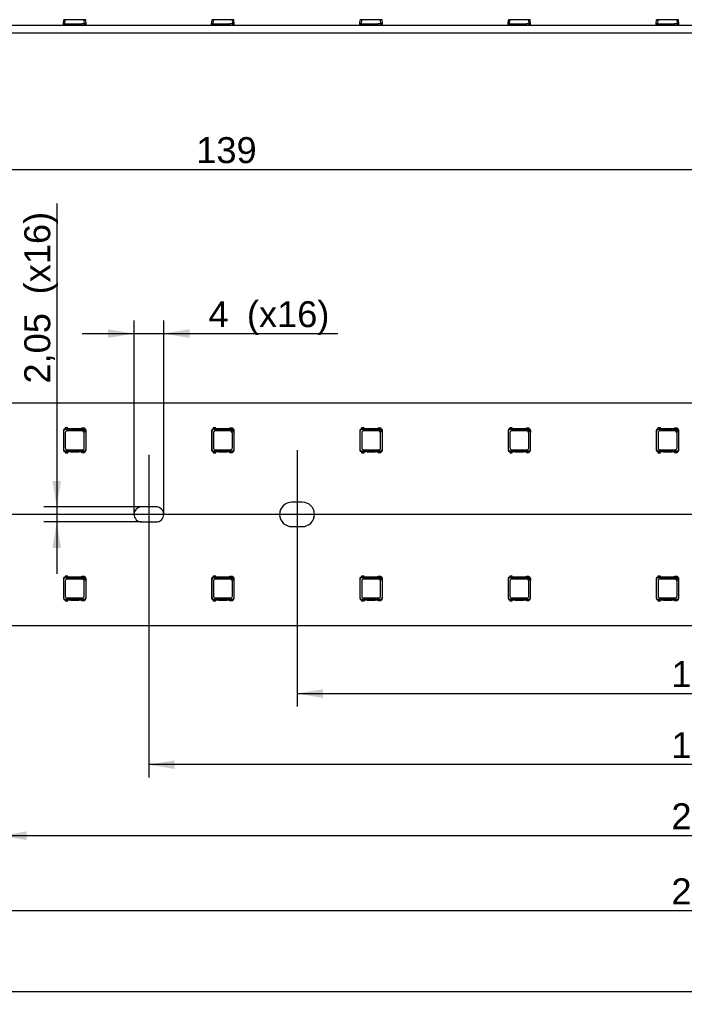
# Model space of a CAD drawing. Header units: millimetres. Extents: x 7 to 819, y 6 to 587.
# Tile 4 of 23: x 177 to 221, y 281 to 347. Entities that reach past the tile are written whole.
import ezdxf
from ezdxf.enums import TextEntityAlignment as Align
from ezdxf.lldxf.tags import DXFTag

# ---------------------------------------------------------------- set-up
doc = ezdxf.new("R2010")
doc.units = ezdxf.units.MM
doc.layers.add('Default', color=7, linetype='Continuous')
doc.layers.add('LINLED_1118X30MM', color=7, linetype='Continuous')
doc.styles.add('SEACAD_Arial', font='arial.ttf')
tags = doc.linetypes.add('CENTER2', pattern=[28.575, 19.05, -3.175, 3.175, -3.175]).pattern_tags.tags
tags[10:11] = [DXFTag(74, 4), DXFTag(75, 0), DXFTag(340, '0'), DXFTag(46, 0.0), DXFTag(50, 0.0), DXFTag(44, 0.0), DXFTag(45, 0.0)]
tags[8:9] = [DXFTag(74, 4), DXFTag(75, 0), DXFTag(340, '0'), DXFTag(46, 0.0), DXFTag(50, 0.0), DXFTag(44, 0.0), DXFTag(45, 0.0)]
tags[6:7] = [DXFTag(74, 4), DXFTag(75, 0), DXFTag(340, '0'), DXFTag(46, 0.0), DXFTag(50, 0.0), DXFTag(44, 0.0), DXFTag(45, 0.0)]
tags[4:5] = [DXFTag(74, 4), DXFTag(75, 0), DXFTag(340, '0'), DXFTag(46, 0.0), DXFTag(50, 0.0), DXFTag(44, 0.0), DXFTag(45, 0.0)]
doc.dimstyles.new('ISO', dxfattribs={"dimtxt": 1.75, "dimasz": 1.75, "dimexe": 0.875, "dimexo": 0, "dimgap": 0.4375, "dimtad": 1, "dimlfac": 2, "dimtxsty": 'SEACAD_Arial', "dimblk1": '_SE_FILLED', "dimblk2": '_SE_FILLED', "dimsah": 1, "dimcen": 0.875, "dimadec": 0, "dimazin": 0, "dimtfac": 0.5, "dimtdec": 3, "dimtmove": 0, "dimatfit": 3, "dimfxl": 1, "dimarcsym": 0})

# ---------------------------------------------------------------- blocks, each defined once
blk = doc.blocks.new('SEANNOT_GROUP16')
at = {"layer": 'Default', "color": 7, "linetype": 'CENTER2'}
blk.add_line((185.284, 317.619), (185.284, 309.594), dxfattribs=at)
blk = doc.blocks.new('SEANNOT_GROUP17')
at = {"layer": 'Default', "color": 7, "linetype": 'CENTER2'}
blk.add_line((195.284, 317.931), (195.284, 309.281), dxfattribs=at)
blk = doc.blocks.new('SEANNOT_GROUP22')
at = {"layer": 'Default', "color": 7, "linetype": 'CENTER2'}
blk.add_line((718.284, 313.606), (152.284, 313.606), dxfattribs=at)
blk = doc.blocks.new('SE1')
at = {"layer": 'LINLED_1118X30MM', "color": 7, "linetype": 'Continuous'}
for p, q in [((714.784, 321.106), (155.784, 321.106)), ((179.522, 319.269), (179.522, 317.944)), ((179.522, 319.269), (179.546, 319.245)), ((179.546, 317.968), (179.546, 319.245)), ((179.634, 319.369), (179.622, 319.369)), ((179.622, 319.369), (179.646, 319.345)), ((179.809, 319.444), (179.634, 319.444)), ((179.634, 319.444), (179.634, 319.369)), ((179.809, 319.369), (179.634, 319.369)), ((179.646, 319.345), (180.821, 319.345)), ((179.646, 319.12), (179.646, 318.093)), ((180.748, 319.245), (179.771, 319.245)), ((179.809, 319.369), (179.809, 319.444)), ((180.009, 319.369), (179.809, 319.369)), ((180.009, 319.384), (180.559, 319.384)), ((180.009, 319.369), (180.009, 319.384)), ((180.559, 319.369), (180.009, 319.369)), ((180.559, 319.384), (180.559, 319.369)), ((180.759, 319.369), (180.559, 319.369)), ((180.759, 319.444), (180.934, 319.444)), ((180.759, 319.369), (180.759, 319.444)), ((180.934, 319.369), (180.759, 319.369)), ((180.817, 319.349), (180.928, 319.349)), ((180.821, 319.345), (180.817, 319.349)), ((180.821, 319.345), (181.023, 319.143)), ((180.923, 318.093), (180.923, 319.07)), ((180.928, 319.349), (180.947, 319.369)), ((180.934, 319.444), (180.934, 319.369)), ((180.947, 319.369), (180.934, 319.369)), ((181.027, 319.139), (181.023, 319.143)), ((181.023, 319.143), (181.023, 317.968)), ((181.047, 319.269), (181.027, 319.25)), ((181.027, 319.25), (181.027, 319.139)), ((181.047, 317.944), (181.047, 319.269)), ((189.522, 319.269), (189.522, 317.944)), ((189.522, 319.269), (189.546, 319.245)), ((189.546, 317.968), (189.546, 319.245)), ((189.634, 319.369), (189.622, 319.369)), ((189.622, 319.369), (189.646, 319.345)), ((189.809, 319.444), (189.634, 319.444)), ((189.634, 319.444), (189.634, 319.369)), ((189.809, 319.369), (189.634, 319.369)), ((189.646, 319.345), (190.821, 319.345)), ((189.646, 319.12), (189.646, 318.093)), ((190.748, 319.245), (189.771, 319.245)), ((189.809, 319.369), (189.809, 319.444)), ((190.009, 319.369), (189.809, 319.369)), ((190.009, 319.384), (190.559, 319.384)), ((190.009, 319.369), (190.009, 319.384)), ((190.559, 319.369), (190.009, 319.369)), ((190.559, 319.384), (190.559, 319.369)), ((190.759, 319.369), (190.559, 319.369)), ((190.759, 319.444), (190.934, 319.444)), ((190.759, 319.369), (190.759, 319.444)), ((190.934, 319.369), (190.759, 319.369)), ((190.817, 319.349), (190.928, 319.349)), ((190.821, 319.345), (190.817, 319.349)), ((190.821, 319.345), (191.023, 319.143)), ((190.923, 318.093), (190.923, 319.07)), ((190.928, 319.349), (190.947, 319.369)), ((190.934, 319.444), (190.934, 319.369)), ((190.947, 319.369), (190.934, 319.369)), ((191.027, 319.139), (191.023, 319.143)), ((191.023, 319.143), (191.023, 317.968)), ((191.047, 319.269), (191.027, 319.25)), ((191.027, 319.25), (191.027, 319.139)), ((191.047, 317.944), (191.047, 319.269)), ((199.522, 319.269), (199.522, 317.944)), ((199.522, 319.269), (199.546, 319.245)), ((199.546, 317.968), (199.546, 319.245)), ((199.634, 319.369), (199.622, 319.369)), ((199.622, 319.369), (199.646, 319.345)), ((199.809, 319.444), (199.634, 319.444)), ((199.634, 319.444), (199.634, 319.369)), ((199.809, 319.369), (199.634, 319.369)), ((199.646, 319.345), (200.821, 319.345)), ((199.646, 319.12), (199.646, 318.093)), ((200.748, 319.245), (199.771, 319.245)), ((199.809, 319.369), (199.809, 319.444)), ((200.009, 319.369), (199.809, 319.369)), ((200.009, 319.384), (200.559, 319.384)), ((200.009, 319.369), (200.009, 319.384)), ((200.559, 319.369), (200.009, 319.369)), ((200.559, 319.384), (200.559, 319.369)), ((200.759, 319.369), (200.559, 319.369)), ((200.759, 319.444), (200.934, 319.444)), ((200.759, 319.369), (200.759, 319.444)), ((200.934, 319.369), (200.759, 319.369)), ((200.817, 319.349), (200.928, 319.349)), ((200.821, 319.345), (200.817, 319.349)), ((200.821, 319.345), (201.023, 319.143)), ((200.923, 318.093), (200.923, 319.07)), ((200.928, 319.349), (200.947, 319.369)), ((200.934, 319.444), (200.934, 319.369)), ((200.947, 319.369), (200.934, 319.369)), ((201.027, 319.139), (201.023, 319.143)), ((201.023, 319.143), (201.023, 317.968)), ((201.047, 319.269), (201.027, 319.25)), ((201.027, 319.25), (201.027, 319.139)), ((201.047, 317.944), (201.047, 319.269)), ((209.522, 319.269), (209.522, 317.944)), ((209.522, 319.269), (209.546, 319.245)), ((209.546, 317.968), (209.546, 319.245)), ((209.634, 319.369), (209.622, 319.369)), ((209.622, 319.369), (209.646, 319.345)), ((209.809, 319.444), (209.634, 319.444)), ((209.634, 319.444), (209.634, 319.369)), ((209.809, 319.369), (209.634, 319.369)), ((209.646, 319.345), (210.821, 319.345)), ((209.646, 319.12), (209.646, 318.093)), ((210.748, 319.245), (209.771, 319.245)), ((209.809, 319.369), (209.809, 319.444)), ((210.009, 319.369), (209.809, 319.369)), ((210.009, 319.384), (210.559, 319.384)), ((210.009, 319.369), (210.009, 319.384)), ((210.559, 319.369), (210.009, 319.369)), ((210.559, 319.384), (210.559, 319.369)), ((210.759, 319.369), (210.559, 319.369)), ((210.759, 319.444), (210.934, 319.444)), ((210.759, 319.369), (210.759, 319.444)), ((210.934, 319.369), (210.759, 319.369)), ((210.817, 319.349), (210.928, 319.349)), ((210.821, 319.345), (210.817, 319.349)), ((210.821, 319.345), (211.023, 319.143)), ((210.923, 318.093), (210.923, 319.07)), ((210.928, 319.349), (210.947, 319.369)), ((210.934, 319.444), (210.934, 319.369)), ((210.947, 319.369), (210.934, 319.369)), ((211.027, 319.139), (211.023, 319.143)), ((211.023, 319.143), (211.023, 317.968)), ((211.047, 319.269), (211.027, 319.25)), ((211.027, 319.25), (211.027, 319.139)), ((211.047, 317.944), (211.047, 319.269)), ((219.522, 319.269), (219.522, 317.944)), ((219.522, 319.269), (219.546, 319.245)), ((219.546, 317.968), (219.546, 319.245)), ((219.634, 319.369), (219.622, 319.369)), ((219.622, 319.369), (219.646, 319.345)), ((219.809, 319.444), (219.634, 319.444)), ((219.634, 319.444), (219.634, 319.369)), ((219.809, 319.369), (219.634, 319.369)), ((219.646, 319.345), (220.821, 319.345)), ((219.646, 319.12), (219.646, 318.093)), ((220.748, 319.245), (219.771, 319.245)), ((219.809, 319.369), (219.809, 319.444)), ((220.009, 319.369), (219.809, 319.369)), ((220.009, 319.384), (220.559, 319.384)), ((220.009, 319.369), (220.009, 319.384)), ((220.559, 319.369), (220.009, 319.369)), ((220.559, 319.384), (220.559, 319.369)), ((220.759, 319.369), (220.559, 319.369)), ((220.759, 319.444), (220.934, 319.444)), ((220.759, 319.369), (220.759, 319.444)), ((220.934, 319.369), (220.759, 319.369)), ((220.817, 319.349), (220.928, 319.349)), ((220.821, 319.345), (220.817, 319.349)), ((220.821, 319.345), (221.023, 319.143)), ((220.923, 318.093), (220.923, 319.07)), ((220.928, 319.349), (220.947, 319.369)), ((220.934, 319.444), (220.934, 319.369)), ((220.947, 319.369), (220.934, 319.369)), ((221.027, 319.139), (221.023, 319.143)), ((221.023, 319.143), (221.023, 317.968)), ((221.047, 319.269), (221.027, 319.25)), ((221.027, 319.25), (221.027, 319.139)), ((221.047, 317.944), (221.047, 319.269)), ((179.522, 317.943), (179.546, 317.968)), ((179.622, 317.844), (179.646, 317.868)), ((179.622, 317.844), (179.634, 317.844)), ((179.634, 317.844), (179.634, 317.769)), ((179.634, 317.844), (179.809, 317.844)), ((179.634, 317.769), (179.809, 317.769)), ((180.923, 317.868), (179.646, 317.868)), ((179.771, 317.968), (180.798, 317.968)), ((179.809, 317.769), (179.809, 317.844)), ((179.809, 317.844), (180.009, 317.844)), ((180.009, 317.844), (180.009, 317.829)), ((180.009, 317.844), (180.559, 317.844)), ((180.009, 317.829), (180.559, 317.829)), ((180.559, 317.829), (180.559, 317.844)), ((180.559, 317.844), (180.759, 317.844)), ((180.759, 317.769), (180.759, 317.844)), ((180.759, 317.844), (180.934, 317.844)), ((180.934, 317.769), (180.759, 317.769)), ((180.947, 317.844), (180.923, 317.868)), ((180.934, 317.844), (180.934, 317.769)), ((180.934, 317.844), (180.947, 317.844)), ((181.047, 317.943), (181.023, 317.968)), ((189.522, 317.943), (189.546, 317.968)), ((189.622, 317.844), (189.646, 317.868)), ((189.622, 317.844), (189.634, 317.844)), ((189.634, 317.844), (189.634, 317.769)), ((189.634, 317.844), (189.809, 317.844)), ((189.634, 317.769), (189.809, 317.769)), ((190.923, 317.868), (189.646, 317.868)), ((189.771, 317.968), (190.798, 317.968)), ((189.809, 317.769), (189.809, 317.844)), ((189.809, 317.844), (190.009, 317.844)), ((190.009, 317.844), (190.009, 317.829)), ((190.009, 317.844), (190.559, 317.844)), ((190.009, 317.829), (190.559, 317.829)), ((190.559, 317.829), (190.559, 317.844)), ((190.559, 317.844), (190.759, 317.844)), ((190.759, 317.769), (190.759, 317.844)), ((190.759, 317.844), (190.934, 317.844)), ((190.934, 317.769), (190.759, 317.769)), ((190.947, 317.844), (190.923, 317.868)), ((190.934, 317.844), (190.934, 317.769)), ((190.934, 317.844), (190.947, 317.844)), ((191.047, 317.943), (191.023, 317.968)), ((199.522, 317.943), (199.546, 317.968)), ((199.622, 317.844), (199.646, 317.868)), ((199.622, 317.844), (199.634, 317.844)), ((199.634, 317.844), (199.634, 317.769)), ((199.634, 317.844), (199.809, 317.844)), ((199.634, 317.769), (199.809, 317.769)), ((200.923, 317.868), (199.646, 317.868)), ((199.771, 317.968), (200.798, 317.968)), ((199.809, 317.769), (199.809, 317.844)), ((199.809, 317.844), (200.009, 317.844)), ((200.009, 317.844), (200.009, 317.829)), ((200.009, 317.844), (200.559, 317.844)), ((200.009, 317.829), (200.559, 317.829)), ((200.559, 317.829), (200.559, 317.844)), ((200.559, 317.844), (200.759, 317.844)), ((200.759, 317.769), (200.759, 317.844)), ((200.759, 317.844), (200.934, 317.844)), ((200.934, 317.769), (200.759, 317.769)), ((200.947, 317.844), (200.923, 317.868)), ((200.934, 317.844), (200.934, 317.769)), ((200.934, 317.844), (200.947, 317.844)), ((201.047, 317.943), (201.023, 317.968)), ((209.522, 317.943), (209.546, 317.968)), ((209.622, 317.844), (209.646, 317.868)), ((209.622, 317.844), (209.634, 317.844)), ((209.634, 317.844), (209.634, 317.769)), ((209.634, 317.844), (209.809, 317.844)), ((209.634, 317.769), (209.809, 317.769)), ((210.923, 317.868), (209.646, 317.868)), ((209.771, 317.968), (210.798, 317.968)), ((209.809, 317.769), (209.809, 317.844)), ((209.809, 317.844), (210.009, 317.844)), ((210.009, 317.844), (210.009, 317.829)), ((210.009, 317.844), (210.559, 317.844)), ((210.009, 317.829), (210.559, 317.829)), ((210.559, 317.829), (210.559, 317.844)), ((210.559, 317.844), (210.759, 317.844)), ((210.759, 317.769), (210.759, 317.844)), ((210.759, 317.844), (210.934, 317.844)), ((210.934, 317.769), (210.759, 317.769)), ((210.947, 317.844), (210.923, 317.868)), ((210.934, 317.844), (210.934, 317.769)), ((210.934, 317.844), (210.947, 317.844)), ((211.047, 317.943), (211.023, 317.968)), ((219.522, 317.943), (219.546, 317.968)), ((219.622, 317.844), (219.646, 317.868)), ((219.622, 317.844), (219.634, 317.844)), ((219.634, 317.844), (219.634, 317.769)), ((219.634, 317.844), (219.809, 317.844)), ((219.634, 317.769), (219.809, 317.769)), ((220.923, 317.868), (219.646, 317.868)), ((219.771, 317.968), (220.798, 317.968)), ((219.809, 317.769), (219.809, 317.844)), ((219.809, 317.844), (220.009, 317.844)), ((220.009, 317.844), (220.009, 317.829)), ((220.009, 317.844), (220.559, 317.844)), ((220.009, 317.829), (220.559, 317.829)), ((220.559, 317.829), (220.559, 317.844)), ((220.559, 317.844), (220.759, 317.844)), ((220.759, 317.769), (220.759, 317.844)), ((220.759, 317.844), (220.934, 317.844)), ((220.934, 317.769), (220.759, 317.769)), ((220.947, 317.844), (220.923, 317.868)), ((220.934, 317.844), (220.934, 317.769)), ((220.934, 317.844), (220.947, 317.844)), ((221.047, 317.943), (221.023, 317.968)), ((195.634, 314.431), (194.934, 314.431)), ((185.772, 314.119), (184.797, 314.119)), ((184.797, 313.094), (185.772, 313.094)), ((194.934, 312.781), (195.634, 312.781)), ((179.522, 309.269), (179.522, 307.944)), ((179.522, 309.269), (179.546, 309.245)), ((179.546, 307.968), (179.546, 309.245)), ((179.634, 309.369), (179.622, 309.369)), ((179.622, 309.369), (179.646, 309.345)), ((179.809, 309.444), (179.634, 309.444)), ((179.634, 309.444), (179.634, 309.369)), ((179.809, 309.369), (179.634, 309.369)), ((179.646, 309.345), (180.821, 309.345)), ((179.646, 309.12), (179.646, 308.093)), ((180.748, 309.245), (179.771, 309.245)), ((179.809, 309.369), (179.809, 309.444)), ((180.009, 309.369), (179.809, 309.369)), ((180.009, 309.384), (180.559, 309.384)), ((180.009, 309.369), (180.009, 309.384)), ((180.559, 309.369), (180.009, 309.369)), ((180.559, 309.384), (180.559, 309.369)), ((180.759, 309.369), (180.559, 309.369)), ((180.759, 309.444), (180.934, 309.444)), ((180.759, 309.369), (180.759, 309.444)), ((180.934, 309.369), (180.759, 309.369)), ((180.817, 309.349), (180.928, 309.349)), ((180.821, 309.345), (180.817, 309.349)), ((180.821, 309.345), (181.023, 309.143)), ((180.923, 308.093), (180.923, 309.07)), ((180.928, 309.349), (180.947, 309.369)), ((180.934, 309.444), (180.934, 309.369)), ((180.947, 309.369), (180.934, 309.369)), ((181.027, 309.139), (181.023, 309.143)), ((181.023, 309.143), (181.023, 307.968)), ((181.047, 309.269), (181.027, 309.25)), ((181.027, 309.25), (181.027, 309.139)), ((181.047, 307.944), (181.047, 309.269)), ((189.522, 309.269), (189.522, 307.944)), ((189.522, 309.269), (189.546, 309.245)), ((189.546, 307.968), (189.546, 309.245)), ((189.634, 309.369), (189.622, 309.369)), ((189.622, 309.369), (189.646, 309.345)), ((189.809, 309.444), (189.634, 309.444)), ((189.634, 309.444), (189.634, 309.369)), ((189.809, 309.369), (189.634, 309.369)), ((189.646, 309.345), (190.821, 309.345)), ((189.646, 309.12), (189.646, 308.093)), ((190.748, 309.245), (189.771, 309.245)), ((189.809, 309.369), (189.809, 309.444)), ((190.009, 309.369), (189.809, 309.369)), ((190.009, 309.384), (190.559, 309.384)), ((190.009, 309.369), (190.009, 309.384)), ((190.559, 309.369), (190.009, 309.369)), ((190.559, 309.384), (190.559, 309.369)), ((190.759, 309.369), (190.559, 309.369)), ((190.759, 309.444), (190.934, 309.444)), ((190.759, 309.369), (190.759, 309.444)), ((190.934, 309.369), (190.759, 309.369)), ((190.817, 309.349), (190.928, 309.349)), ((190.821, 309.345), (190.817, 309.349)), ((190.821, 309.345), (191.023, 309.143)), ((190.923, 308.093), (190.923, 309.07)), ((190.928, 309.349), (190.947, 309.369)), ((190.934, 309.444), (190.934, 309.369)), ((190.947, 309.369), (190.934, 309.369)), ((191.027, 309.139), (191.023, 309.143)), ((191.023, 309.143), (191.023, 307.968)), ((191.047, 309.269), (191.027, 309.25)), ((191.027, 309.25), (191.027, 309.139)), ((191.047, 307.944), (191.047, 309.269)), ((199.522, 309.269), (199.522, 307.944)), ((199.522, 309.269), (199.546, 309.245)), ((199.546, 307.968), (199.546, 309.245)), ((199.634, 309.369), (199.622, 309.369)), ((199.622, 309.369), (199.646, 309.345)), ((199.809, 309.444), (199.634, 309.444)), ((199.634, 309.444), (199.634, 309.369)), ((199.809, 309.369), (199.634, 309.369)), ((199.646, 309.345), (200.821, 309.345)), ((199.646, 309.12), (199.646, 308.093)), ((200.748, 309.245), (199.771, 309.245)), ((199.809, 309.369), (199.809, 309.444)), ((200.009, 309.369), (199.809, 309.369)), ((200.009, 309.384), (200.559, 309.384)), ((200.009, 309.369), (200.009, 309.384)), ((200.559, 309.369), (200.009, 309.369)), ((200.559, 309.384), (200.559, 309.369)), ((200.759, 309.369), (200.559, 309.369)), ((200.759, 309.444), (200.934, 309.444)), ((200.759, 309.369), (200.759, 309.444)), ((200.934, 309.369), (200.759, 309.369)), ((200.817, 309.349), (200.928, 309.349)), ((200.821, 309.345), (200.817, 309.349)), ((200.821, 309.345), (201.023, 309.143)), ((200.923, 308.093), (200.923, 309.07)), ((200.928, 309.349), (200.947, 309.369)), ((200.934, 309.444), (200.934, 309.369)), ((200.947, 309.369), (200.934, 309.369)), ((201.027, 309.139), (201.023, 309.143)), ((201.023, 309.143), (201.023, 307.968)), ((201.047, 309.269), (201.027, 309.25)), ((201.027, 309.25), (201.027, 309.139)), ((201.047, 307.944), (201.047, 309.269)), ((209.522, 309.269), (209.522, 307.944)), ((209.522, 309.269), (209.546, 309.245)), ((209.546, 307.968), (209.546, 309.245)), ((209.634, 309.369), (209.622, 309.369)), ((209.622, 309.369), (209.646, 309.345)), ((209.809, 309.444), (209.634, 309.444)), ((209.634, 309.444), (209.634, 309.369)), ((209.809, 309.369), (209.634, 309.369)), ((209.646, 309.345), (210.821, 309.345)), ((209.646, 309.12), (209.646, 308.093)), ((210.748, 309.245), (209.771, 309.245)), ((209.809, 309.369), (209.809, 309.444)), ((210.009, 309.369), (209.809, 309.369)), ((210.009, 309.384), (210.559, 309.384)), ((210.009, 309.369), (210.009, 309.384)), ((210.559, 309.369), (210.009, 309.369)), ((210.559, 309.384), (210.559, 309.369)), ((210.759, 309.369), (210.559, 309.369)), ((210.759, 309.444), (210.934, 309.444)), ((210.759, 309.369), (210.759, 309.444)), ((210.934, 309.369), (210.759, 309.369)), ((210.817, 309.349), (210.928, 309.349)), ((210.821, 309.345), (210.817, 309.349)), ((210.821, 309.345), (211.023, 309.143)), ((210.923, 308.093), (210.923, 309.07)), ((210.928, 309.349), (210.947, 309.369)), ((210.934, 309.444), (210.934, 309.369)), ((210.947, 309.369), (210.934, 309.369)), ((211.027, 309.139), (211.023, 309.143)), ((211.023, 309.143), (211.023, 307.968)), ((211.047, 309.269), (211.027, 309.25)), ((211.027, 309.25), (211.027, 309.139)), ((211.047, 307.944), (211.047, 309.269)), ((219.522, 309.269), (219.522, 307.944)), ((219.522, 309.269), (219.546, 309.245)), ((219.546, 307.968), (219.546, 309.245)), ((219.634, 309.369), (219.622, 309.369)), ((219.622, 309.369), (219.646, 309.345)), ((219.809, 309.444), (219.634, 309.444)), ((219.634, 309.444), (219.634, 309.369)), ((219.809, 309.369), (219.634, 309.369)), ((219.646, 309.345), (220.821, 309.345)), ((219.646, 309.12), (219.646, 308.093)), ((220.748, 309.245), (219.771, 309.245)), ((219.809, 309.369), (219.809, 309.444)), ((220.009, 309.369), (219.809, 309.369)), ((220.009, 309.384), (220.559, 309.384)), ((220.009, 309.369), (220.009, 309.384)), ((220.559, 309.369), (220.009, 309.369)), ((220.559, 309.384), (220.559, 309.369)), ((220.759, 309.369), (220.559, 309.369)), ((220.759, 309.444), (220.934, 309.444)), ((220.759, 309.369), (220.759, 309.444)), ((220.934, 309.369), (220.759, 309.369)), ((220.817, 309.349), (220.928, 309.349)), ((220.821, 309.345), (220.817, 309.349)), ((220.821, 309.345), (221.023, 309.143)), ((220.923, 308.093), (220.923, 309.07)), ((220.928, 309.349), (220.947, 309.369)), ((220.934, 309.444), (220.934, 309.369)), ((220.947, 309.369), (220.934, 309.369)), ((221.027, 309.139), (221.023, 309.143)), ((221.023, 309.143), (221.023, 307.968)), ((221.047, 309.269), (221.027, 309.25)), ((221.027, 309.25), (221.027, 309.139)), ((221.047, 307.944), (221.047, 309.269)), ((179.522, 307.943), (179.546, 307.968)), ((179.622, 307.844), (179.646, 307.868)), ((179.622, 307.844), (179.634, 307.844)), ((179.634, 307.844), (179.634, 307.769)), ((179.634, 307.844), (179.809, 307.844)), ((179.634, 307.769), (179.809, 307.769)), ((180.923, 307.868), (179.646, 307.868)), ((179.771, 307.968), (180.798, 307.968)), ((179.809, 307.769), (179.809, 307.844)), ((179.809, 307.844), (180.009, 307.844)), ((180.009, 307.844), (180.009, 307.829)), ((180.009, 307.844), (180.559, 307.844)), ((180.009, 307.829), (180.559, 307.829)), ((180.559, 307.829), (180.559, 307.844)), ((180.559, 307.844), (180.759, 307.844)), ((180.759, 307.769), (180.759, 307.844)), ((180.759, 307.844), (180.934, 307.844)), ((180.934, 307.769), (180.759, 307.769)), ((180.947, 307.844), (180.923, 307.868)), ((180.934, 307.844), (180.934, 307.769)), ((180.934, 307.844), (180.947, 307.844)), ((181.047, 307.943), (181.023, 307.968)), ((189.522, 307.943), (189.546, 307.968)), ((189.622, 307.844), (189.646, 307.868)), ((189.622, 307.844), (189.634, 307.844)), ((189.634, 307.844), (189.634, 307.769)), ((189.634, 307.844), (189.809, 307.844)), ((189.634, 307.769), (189.809, 307.769)), ((190.923, 307.868), (189.646, 307.868)), ((189.771, 307.968), (190.798, 307.968)), ((189.809, 307.769), (189.809, 307.844)), ((189.809, 307.844), (190.009, 307.844)), ((190.009, 307.844), (190.009, 307.829)), ((190.009, 307.844), (190.559, 307.844)), ((190.009, 307.829), (190.559, 307.829)), ((190.559, 307.829), (190.559, 307.844)), ((190.559, 307.844), (190.759, 307.844)), ((190.759, 307.769), (190.759, 307.844)), ((190.759, 307.844), (190.934, 307.844)), ((190.934, 307.769), (190.759, 307.769)), ((190.947, 307.844), (190.923, 307.868)), ((190.934, 307.844), (190.934, 307.769)), ((190.934, 307.844), (190.947, 307.844)), ((191.047, 307.943), (191.023, 307.968)), ((199.522, 307.943), (199.546, 307.968)), ((199.622, 307.844), (199.646, 307.868)), ((199.622, 307.844), (199.634, 307.844)), ((199.634, 307.844), (199.634, 307.769)), ((199.634, 307.844), (199.809, 307.844)), ((199.634, 307.769), (199.809, 307.769)), ((200.923, 307.868), (199.646, 307.868)), ((199.771, 307.968), (200.798, 307.968)), ((199.809, 307.769), (199.809, 307.844)), ((199.809, 307.844), (200.009, 307.844)), ((200.009, 307.844), (200.009, 307.829)), ((200.009, 307.844), (200.559, 307.844)), ((200.009, 307.829), (200.559, 307.829)), ((200.559, 307.829), (200.559, 307.844)), ((200.559, 307.844), (200.759, 307.844)), ((200.759, 307.769), (200.759, 307.844)), ((200.759, 307.844), (200.934, 307.844)), ((200.934, 307.769), (200.759, 307.769)), ((200.947, 307.844), (200.923, 307.868)), ((200.934, 307.844), (200.934, 307.769)), ((200.934, 307.844), (200.947, 307.844)), ((201.047, 307.943), (201.023, 307.968)), ((209.522, 307.943), (209.546, 307.968)), ((209.622, 307.844), (209.646, 307.868)), ((209.622, 307.844), (209.634, 307.844)), ((209.634, 307.844), (209.634, 307.769)), ((209.634, 307.844), (209.809, 307.844)), ((209.634, 307.769), (209.809, 307.769)), ((210.923, 307.868), (209.646, 307.868)), ((209.771, 307.968), (210.798, 307.968)), ((209.809, 307.769), (209.809, 307.844)), ((209.809, 307.844), (210.009, 307.844)), ((210.009, 307.844), (210.009, 307.829)), ((210.009, 307.844), (210.559, 307.844)), ((210.009, 307.829), (210.559, 307.829)), ((210.559, 307.829), (210.559, 307.844)), ((210.559, 307.844), (210.759, 307.844)), ((210.759, 307.769), (210.759, 307.844)), ((210.759, 307.844), (210.934, 307.844)), ((210.934, 307.769), (210.759, 307.769)), ((210.947, 307.844), (210.923, 307.868)), ((210.934, 307.844), (210.934, 307.769)), ((210.934, 307.844), (210.947, 307.844)), ((211.047, 307.943), (211.023, 307.968)), ((219.522, 307.943), (219.546, 307.968)), ((219.622, 307.844), (219.646, 307.868)), ((219.622, 307.844), (219.634, 307.844)), ((219.634, 307.844), (219.634, 307.769)), ((219.634, 307.844), (219.809, 307.844)), ((219.634, 307.769), (219.809, 307.769)), ((220.923, 307.868), (219.646, 307.868)), ((219.771, 307.968), (220.798, 307.968)), ((219.809, 307.769), (219.809, 307.844)), ((219.809, 307.844), (220.009, 307.844)), ((220.009, 307.844), (220.009, 307.829)), ((220.009, 307.844), (220.559, 307.844)), ((220.009, 307.829), (220.559, 307.829)), ((220.559, 307.829), (220.559, 307.844)), ((220.559, 307.844), (220.759, 307.844)), ((220.759, 307.769), (220.759, 307.844)), ((220.759, 307.844), (220.934, 307.844)), ((220.934, 307.769), (220.759, 307.769)), ((220.947, 307.844), (220.923, 307.868)), ((220.934, 307.844), (220.934, 307.769)), ((220.934, 307.844), (220.947, 307.844)), ((221.047, 307.943), (221.023, 307.968)), ((155.784, 306.106), (714.784, 306.106))]:
    blk.add_line(p, q, dxfattribs=at)
for centre, radius, start, end in [((179.622, 319.269), 0.1, 90.10891, 179.89109), ((179.771, 319.12), 0.125, 90, 180), ((180.748, 319.07), 0.175, 0, 90), ((180.947, 319.269), 0.1, 0.10891, 89.89109), ((189.622, 319.269), 0.1, 90.10891, 179.89109), ((189.771, 319.12), 0.125, 90, 180), ((190.748, 319.07), 0.175, 0, 90), ((190.947, 319.269), 0.1, 0.10891, 89.89109), ((199.622, 319.269), 0.1, 90.10891, 179.89109), ((199.771, 319.12), 0.125, 90, 180), ((200.748, 319.07), 0.175, 0, 90), ((200.947, 319.269), 0.1, 0.10891, 89.89109), ((209.622, 319.269), 0.1, 90.10891, 179.89109), ((209.771, 319.12), 0.125, 90, 180), ((210.748, 319.07), 0.175, 0, 90), ((210.947, 319.269), 0.1, 0.10891, 89.89109), ((219.622, 319.269), 0.1, 90.10891, 179.89109), ((219.771, 319.12), 0.125, 90, 180), ((220.748, 319.07), 0.175, 0, 90), ((220.947, 319.269), 0.1, 0.10891, 89.89109), ((179.622, 317.944), 0.1, 180.10891, 269.89109), ((179.771, 318.093), 0.125, 180, 270), ((180.798, 318.093), 0.125, 270, 0), ((180.947, 317.944), 0.1, 270.10891, 359.89109), ((189.622, 317.944), 0.1, 180.10891, 269.89109), ((189.771, 318.093), 0.125, 180, 270), ((190.798, 318.093), 0.125, 270, 0), ((190.947, 317.944), 0.1, 270.10891, 359.89109), ((199.622, 317.944), 0.1, 180.10891, 269.89109), ((199.771, 318.093), 0.125, 180, 270), ((200.798, 318.093), 0.125, 270, 0), ((200.947, 317.944), 0.1, 270.10891, 359.89109), ((209.622, 317.944), 0.1, 180.10891, 269.89109), ((209.771, 318.093), 0.125, 180, 270), ((210.798, 318.093), 0.125, 270, 0), ((210.947, 317.944), 0.1, 270.10891, 359.89109), ((219.622, 317.944), 0.1, 180.10891, 269.89109), ((219.771, 318.093), 0.125, 180, 270), ((220.798, 318.093), 0.125, 270, 0), ((220.947, 317.944), 0.1, 270.10891, 359.89109), ((194.934, 313.606), 0.825, 90, 270), ((195.634, 313.606), 0.825, 270, 90), ((184.797, 313.606), 0.512, 90, 270), ((185.772, 313.606), 0.512, 270, 90), ((179.622, 309.269), 0.1, 90.10891, 179.89109), ((179.771, 309.12), 0.125, 90, 180), ((180.748, 309.07), 0.175, 0, 90), ((180.947, 309.269), 0.1, 0.10891, 89.89109), ((189.622, 309.269), 0.1, 90.10891, 179.89109), ((189.771, 309.12), 0.125, 90, 180), ((190.748, 309.07), 0.175, 0, 90), ((190.947, 309.269), 0.1, 0.10891, 89.89109), ((199.622, 309.269), 0.1, 90.10891, 179.89109), ((199.771, 309.12), 0.125, 90, 180), ((200.748, 309.07), 0.175, 0, 90), ((200.947, 309.269), 0.1, 0.10891, 89.89109), ((209.622, 309.269), 0.1, 90.10891, 179.89109), ((209.771, 309.12), 0.125, 90, 180), ((210.748, 309.07), 0.175, 0, 90), ((210.947, 309.269), 0.1, 0.10891, 89.89109), ((219.622, 309.269), 0.1, 90.10891, 179.89109), ((219.771, 309.12), 0.125, 90, 180), ((220.748, 309.07), 0.175, 0, 90), ((220.947, 309.269), 0.1, 0.10891, 89.89109), ((179.622, 307.944), 0.1, 180.10891, 269.89109), ((179.771, 308.093), 0.125, 180, 270), ((180.798, 308.093), 0.125, 270, 0), ((180.947, 307.944), 0.1, 270.10891, 359.89109), ((189.622, 307.944), 0.1, 180.10891, 269.89109), ((189.771, 308.093), 0.125, 180, 270), ((190.798, 308.093), 0.125, 270, 0), ((190.947, 307.944), 0.1, 270.10891, 359.89109), ((199.622, 307.944), 0.1, 180.10891, 269.89109), ((199.771, 308.093), 0.125, 180, 270), ((200.798, 308.093), 0.125, 270, 0), ((200.947, 307.944), 0.1, 270.10891, 359.89109), ((209.622, 307.944), 0.1, 180.10891, 269.89109), ((209.771, 308.093), 0.125, 180, 270), ((210.798, 308.093), 0.125, 270, 0), ((210.947, 307.944), 0.1, 270.10891, 359.89109), ((219.622, 307.944), 0.1, 180.10891, 269.89109), ((219.771, 308.093), 0.125, 180, 270), ((220.798, 308.093), 0.125, 270, 0), ((220.947, 307.944), 0.1, 270.10891, 359.89109)]:
    blk.add_arc(centre, radius, start, end, dxfattribs=at)
for centre, major_axis in [((179.646, 319.244), (0.0712, -0.0712)), ((180.927, 319.249), (-0.0712, -0.0712)), ((189.646, 319.244), (0.0712, -0.0712)), ((190.927, 319.249), (-0.0712, -0.0712)), ((199.646, 319.244), (0.0712, -0.0712)), ((200.927, 319.249), (-0.0712, -0.0712)), ((209.646, 319.244), (0.0712, -0.0712)), ((210.927, 319.249), (-0.0712, -0.0712)), ((219.646, 319.244), (0.0712, -0.0712)), ((220.927, 319.249), (-0.0712, -0.0712)), ((179.646, 317.968), (0.0712, 0.0712)), ((180.922, 317.968), (-0.0712, 0.0712)), ((189.646, 317.968), (0.0712, 0.0712)), ((190.922, 317.968), (-0.0712, 0.0712)), ((199.646, 317.968), (0.0712, 0.0712)), ((200.922, 317.968), (-0.0712, 0.0712)), ((209.646, 317.968), (0.0712, 0.0712)), ((210.922, 317.968), (-0.0712, 0.0712)), ((219.646, 317.968), (0.0712, 0.0712)), ((220.922, 317.968), (-0.0712, 0.0712)), ((179.646, 309.244), (0.0712, -0.0712)), ((180.927, 309.249), (-0.0712, -0.0712)), ((189.646, 309.244), (0.0712, -0.0712)), ((190.927, 309.249), (-0.0712, -0.0712)), ((199.646, 309.244), (0.0712, -0.0712)), ((200.927, 309.249), (-0.0712, -0.0712)), ((209.646, 309.244), (0.0712, -0.0712)), ((210.927, 309.249), (-0.0712, -0.0712)), ((219.646, 309.244), (0.0712, -0.0712)), ((220.927, 309.249), (-0.0712, -0.0712)), ((179.646, 307.968), (0.0712, 0.0712)), ((180.922, 307.968), (-0.0712, 0.0712)), ((189.646, 307.968), (0.0712, 0.0712)), ((190.922, 307.968), (-0.0712, 0.0712)), ((199.646, 307.968), (0.0712, 0.0712)), ((200.922, 307.968), (-0.0712, 0.0712)), ((209.646, 307.968), (0.0712, 0.0712)), ((210.922, 307.968), (-0.0712, 0.0712)), ((219.646, 307.968), (0.0712, 0.0712)), ((220.922, 307.968), (-0.0712, 0.0712))]:
    blk.add_ellipse(centre, major_axis=major_axis, ratio=0.992433, start_param=2.359993, end_param=3.923193, dxfattribs=at)
blk = doc.blocks.new('SE2')
at = {"layer": 'LINLED_1118X30MM', "color": 7, "linetype": 'Continuous'}
for p, q in [((179.522, 346.706), (179.546, 346.981)), ((179.646, 346.981), (179.546, 346.981)), ((179.622, 346.706), (179.646, 346.981)), ((180.923, 346.981), (179.646, 346.981)), ((181.023, 346.981), (180.923, 346.981)), ((180.947, 346.706), (180.923, 346.981)), ((181.047, 346.706), (181.023, 346.981)), ((189.522, 346.706), (189.546, 346.981)), ((189.646, 346.981), (189.546, 346.981)), ((189.622, 346.706), (189.646, 346.981)), ((190.923, 346.981), (189.646, 346.981)), ((191.023, 346.981), (190.923, 346.981)), ((190.947, 346.706), (190.923, 346.981)), ((191.047, 346.706), (191.023, 346.981)), ((199.522, 346.706), (199.546, 346.981)), ((199.646, 346.981), (199.546, 346.981)), ((199.622, 346.706), (199.646, 346.981)), ((200.923, 346.981), (199.646, 346.981)), ((201.023, 346.981), (200.923, 346.981)), ((200.947, 346.706), (200.923, 346.981)), ((201.047, 346.706), (201.023, 346.981)), ((209.522, 346.706), (209.546, 346.981)), ((209.646, 346.981), (209.546, 346.981)), ((209.622, 346.706), (209.646, 346.981)), ((210.923, 346.981), (209.646, 346.981)), ((211.023, 346.981), (210.923, 346.981)), ((210.947, 346.706), (210.923, 346.981)), ((211.047, 346.706), (211.023, 346.981)), ((219.522, 346.706), (219.546, 346.981)), ((219.646, 346.981), (219.546, 346.981)), ((219.622, 346.706), (219.646, 346.981)), ((220.923, 346.981), (219.646, 346.981)), ((221.023, 346.981), (220.923, 346.981)), ((220.947, 346.706), (220.923, 346.981)), ((221.047, 346.706), (221.023, 346.981)), ((155.784, 346.605), (714.784, 346.605)), ((155.784, 346.105), (714.784, 346.105)), ((179.522, 346.606), (179.522, 346.706)), ((179.622, 346.606), (179.522, 346.606)), ((179.622, 346.606), (179.622, 346.706)), ((179.622, 346.706), (179.634, 346.706)), ((179.634, 346.605), (179.634, 346.706)), ((179.634, 346.706), (179.809, 346.706)), ((179.809, 346.605), (179.809, 346.706)), ((179.809, 346.706), (180.009, 346.706)), ((180.009, 346.606), (180.009, 346.706)), ((180.009, 346.706), (180.559, 346.706)), ((180.559, 346.606), (180.559, 346.706)), ((180.559, 346.706), (180.759, 346.706)), ((180.759, 346.605), (180.759, 346.706)), ((180.934, 346.706), (180.759, 346.706)), ((180.934, 346.706), (180.934, 346.605)), ((180.934, 346.706), (180.947, 346.706)), ((180.947, 346.606), (180.947, 346.706)), ((181.047, 346.606), (180.947, 346.606)), ((181.047, 346.606), (181.047, 346.706)), ((189.522, 346.606), (189.522, 346.706)), ((189.622, 346.606), (189.522, 346.606)), ((189.622, 346.606), (189.622, 346.706)), ((189.622, 346.706), (189.634, 346.706)), ((189.634, 346.605), (189.634, 346.706)), ((189.634, 346.706), (189.809, 346.706)), ((189.809, 346.605), (189.809, 346.706)), ((189.809, 346.706), (190.009, 346.706)), ((190.009, 346.606), (190.009, 346.706)), ((190.009, 346.706), (190.559, 346.706)), ((190.559, 346.606), (190.559, 346.706)), ((190.559, 346.706), (190.759, 346.706)), ((190.759, 346.605), (190.759, 346.706)), ((190.934, 346.706), (190.759, 346.706)), ((190.934, 346.706), (190.934, 346.605)), ((190.934, 346.706), (190.947, 346.706)), ((190.947, 346.606), (190.947, 346.706)), ((191.047, 346.606), (190.947, 346.606)), ((191.047, 346.606), (191.047, 346.706)), ((199.522, 346.606), (199.522, 346.706)), ((199.622, 346.606), (199.522, 346.606)), ((199.622, 346.606), (199.622, 346.706)), ((199.622, 346.706), (199.634, 346.706)), ((199.634, 346.605), (199.634, 346.706)), ((199.634, 346.706), (199.809, 346.706)), ((199.809, 346.605), (199.809, 346.706)), ((199.809, 346.706), (200.009, 346.706)), ((200.009, 346.606), (200.009, 346.706)), ((200.009, 346.706), (200.559, 346.706)), ((200.559, 346.606), (200.559, 346.706)), ((200.559, 346.706), (200.759, 346.706)), ((200.759, 346.605), (200.759, 346.706)), ((200.934, 346.706), (200.759, 346.706)), ((200.934, 346.706), (200.934, 346.605)), ((200.934, 346.706), (200.947, 346.706)), ((200.947, 346.606), (200.947, 346.706)), ((201.047, 346.606), (200.947, 346.606)), ((201.047, 346.606), (201.047, 346.706)), ((209.522, 346.606), (209.522, 346.706)), ((209.622, 346.606), (209.522, 346.606)), ((209.622, 346.606), (209.622, 346.706)), ((209.622, 346.706), (209.634, 346.706)), ((209.634, 346.605), (209.634, 346.706)), ((209.634, 346.706), (209.809, 346.706)), ((209.809, 346.605), (209.809, 346.706)), ((209.809, 346.706), (210.009, 346.706)), ((210.009, 346.606), (210.009, 346.706)), ((210.009, 346.706), (210.559, 346.706)), ((210.559, 346.606), (210.559, 346.706)), ((210.559, 346.706), (210.759, 346.706)), ((210.759, 346.605), (210.759, 346.706)), ((210.934, 346.706), (210.759, 346.706)), ((210.934, 346.706), (210.934, 346.605)), ((210.934, 346.706), (210.947, 346.706)), ((210.947, 346.606), (210.947, 346.706)), ((211.047, 346.606), (210.947, 346.606)), ((211.047, 346.606), (211.047, 346.706)), ((219.522, 346.606), (219.522, 346.706)), ((219.622, 346.606), (219.522, 346.606)), ((219.622, 346.606), (219.622, 346.706)), ((219.622, 346.706), (219.634, 346.706)), ((219.634, 346.605), (219.634, 346.706)), ((219.634, 346.706), (219.809, 346.706)), ((219.809, 346.605), (219.809, 346.706)), ((219.809, 346.706), (220.009, 346.706)), ((220.009, 346.606), (220.009, 346.706)), ((220.009, 346.706), (220.559, 346.706)), ((220.559, 346.606), (220.559, 346.706)), ((220.559, 346.706), (220.759, 346.706)), ((220.759, 346.605), (220.759, 346.706)), ((220.934, 346.706), (220.759, 346.706)), ((220.934, 346.706), (220.934, 346.605)), ((220.934, 346.706), (220.947, 346.706)), ((220.947, 346.606), (220.947, 346.706)), ((221.047, 346.606), (220.947, 346.606)), ((221.047, 346.606), (221.047, 346.706))]:
    blk.add_line(p, q, dxfattribs=at)
for centre, major_axis, start_param, end_param in [((179.622, 346.701), (0.1, -0.0044), 1.574596, 3.141593), ((180.947, 346.701), (0.1, 0.0044), 0.000002, 1.566996), ((189.622, 346.701), (0.1, -0.0044), 1.574596, 3.141593), ((190.947, 346.701), (0.1, 0.0044), 0.000002, 1.566996), ((199.622, 346.701), (0.1, -0.0044), 1.574596, 3.141593), ((200.947, 346.701), (0.1, 0.0044), 0.000002, 1.566996), ((209.622, 346.701), (0.1, -0.0044), 1.574596, 3.141593), ((210.947, 346.701), (0.1, 0.0044), 0.000002, 1.566996), ((219.622, 346.701), (0.1, -0.0044), 1.574596, 3.141593), ((220.947, 346.701), (0.1, 0.0044), 0.000002, 1.566996)]:
    blk.add_ellipse(centre, major_axis=major_axis, ratio=0.043495, start_param=start_param, end_param=end_param, dxfattribs=at)
blk = doc.blocks.new('DMBLK10')
at = {"layer": 'Default', "linetype": 'Continuous'}
for points in [[(197.034, 301.225), (197.034, 301.809), (195.284, 301.517)], [(253.534, 301.225), (255.284, 301.517), (253.534, 301.809)]]:
    blk.add_hatch(color=7, dxfattribs=at).paths.add_polyline_path(points)
at = {"layer": 'Default', "color": 7, "linetype": 'Continuous'}
for p, q in [((195.284, 309.281), (195.284, 300.642)), ((255.284, 309.281), (255.284, 300.642)), ((195.284, 301.517), (255.284, 301.517))]:
    blk.add_line(p, q, dxfattribs=at)
at = {"layer": 'Default', "color": 7, "linetype": 'Continuous', "style": 'SEACAD_Arial'}
for s, p in [('120', (220.544, 303.705)), ('(x4)', (225.878, 303.705))]:
    blk.add_text(s, height=1.75, dxfattribs=at).set_placement(p, align=Align.TOP_LEFT)
blk = doc.blocks.new('_SE_FILLED')
at = {"color": 0}
blk.add_line((0, 0), (-1, 0), dxfattribs=at)
blk.add_solid([(0, 0), (-1, -0.1665), (-1, 0.1665), (0, 0)], dxfattribs=at)
blk = doc.blocks.new('DMBLK11')
at = {"layer": 'Default', "linetype": 'Continuous'}
for points in [[(187.034, 296.43), (187.034, 297.014), (185.284, 296.722)], [(263.534, 296.43), (265.284, 296.722), (263.534, 297.014)]]:
    blk.add_hatch(color=7, dxfattribs=at).paths.add_polyline_path(points)
at = {"layer": 'Default', "color": 7, "linetype": 'Continuous'}
for p, q in [((185.284, 309.594), (185.284, 295.847)), ((265.284, 309.594), (265.284, 295.847)), ((265.284, 296.722), (185.284, 296.722))]:
    blk.add_line(p, q, dxfattribs=at)
at = {"layer": 'Default', "color": 7, "linetype": 'Continuous', "style": 'SEACAD_Arial'}
for s, p in [('160', (220.544, 298.91)), ('(x4)', (225.878, 298.91))]:
    blk.add_text(s, height=1.75, dxfattribs=at).set_placement(p, align=Align.TOP_LEFT)
blk = doc.blocks.new('DMBLK12')
at = {"layer": 'Default', "linetype": 'Continuous'}
for points in [[(177.034, 291.636), (177.034, 292.219), (175.284, 291.927)], [(273.534, 291.636), (275.284, 291.927), (273.534, 292.219)]]:
    blk.add_hatch(color=7, dxfattribs=at).paths.add_polyline_path(points)
at = {"layer": 'Default', "color": 7, "linetype": 'Continuous'}
for p, q in [((175.284, 309.281), (175.284, 291.052)), ((275.284, 309.281), (275.284, 291.052)), ((275.284, 291.927), (175.284, 291.927))]:
    blk.add_line(p, q, dxfattribs=at)
at = {"layer": 'Default', "color": 7, "linetype": 'Continuous', "style": 'SEACAD_Arial'}
for s, p in [('(x4)', (225.878, 294.115)), ('200', (220.544, 294.115))]:
    blk.add_text(s, height=1.75, dxfattribs=at).set_placement(p, align=Align.TOP_LEFT)
blk = doc.blocks.new('DMBLK13')
at = {"layer": 'Default', "linetype": 'Continuous'}
for points in [[(172.034, 286.569), (172.034, 287.153), (170.284, 286.861)], [(278.534, 286.569), (280.284, 286.861), (278.534, 287.153)]]:
    blk.add_hatch(color=7, dxfattribs=at).paths.add_polyline_path(points)
at = {"layer": 'Default', "color": 7, "linetype": 'Continuous'}
for p, q in [((170.284, 309.594), (170.284, 285.986)), ((280.284, 309.594), (280.284, 285.986)), ((280.284, 286.861), (170.284, 286.861))]:
    blk.add_line(p, q, dxfattribs=at)
at = {"layer": 'Default', "color": 7, "linetype": 'Continuous', "style": 'SEACAD_Arial'}
for s, p in [('220', (220.544, 289.048)), ('(x4)', (225.878, 289.048))]:
    blk.add_text(s, height=1.75, dxfattribs=at).set_placement(p, align=Align.TOP_LEFT)
blk = doc.blocks.new('DMBLK14')
at = {"layer": 'Default', "linetype": 'Continuous'}
for points in [[(157.534, 337.16), (155.784, 336.868), (157.534, 336.577)], [(223.534, 337.16), (223.534, 336.577), (225.284, 336.868)]]:
    blk.add_hatch(color=7, dxfattribs=at).paths.add_polyline_path(points)
at = {"layer": 'Default', "color": 7, "linetype": 'Continuous'}
for p, q in [((155.784, 321.106), (155.784, 337.743)), ((225.284, 317.106), (225.284, 337.743)), ((155.784, 336.868), (225.284, 336.868))]:
    blk.add_line(p, q, dxfattribs=at)
at = {"layer": 'Default', "color": 7, "linetype": 'Continuous', "style": 'SEACAD_Arial'}
blk.add_text('139', height=1.75, dxfattribs=at).set_placement((188.48, 339.056), align=Align.TOP_LEFT)
blk = doc.blocks.new('DMBLK15')
at = {"layer": 'Default', "linetype": 'Continuous'}
for points in [[(157.534, 281.136), (157.534, 281.719), (155.784, 281.427)], [(713.034, 281.136), (714.784, 281.427), (713.034, 281.719)]]:
    blk.add_hatch(color=7, dxfattribs=at).paths.add_polyline_path(points)
at = {"layer": 'Default', "color": 7, "linetype": 'Continuous'}
for p, q in [((714.784, 313.606), (714.784, 280.552)), ((155.784, 306.106), (155.784, 280.552)), ((155.784, 281.427), (714.784, 281.427))]:
    blk.add_line(p, q, dxfattribs=at)
at = {"layer": 'Default', "color": 7, "linetype": 'Continuous', "style": 'SEACAD_Arial'}
blk.add_text('1118', height=1.75, dxfattribs=at).set_placement((432.545, 283.615), align=Align.TOP_LEFT)
blk = doc.blocks.new('DMBLK24')
at = {"layer": 'Default', "linetype": 'Continuous'}
for points in [[(178.775, 315.869), (179.067, 314.119), (179.358, 315.869)], [(178.775, 311.344), (179.358, 311.344), (179.067, 313.094)]]:
    blk.add_hatch(color=7, dxfattribs=at).paths.add_polyline_path(points)
at = {"layer": 'Default', "color": 7, "linetype": 'Continuous'}
for p, q in [((179.067, 334.576), (179.067, 309.594)), ((184.797, 314.119), (178.192, 314.119)), ((184.797, 313.094), (178.192, 313.094))]:
    blk.add_line(p, q, dxfattribs=at)
at = {"layer": 'Default', "color": 7, "linetype": 'Continuous', "style": 'SEACAD_Arial'}
for s, p in [('(x16)', (176.879, 328.448)), ('2,05', (176.879, 322.429))]:
    blk.add_text(s, height=1.75, rotation=90, dxfattribs=at).set_placement(p, align=Align.TOP_LEFT)
blk = doc.blocks.new('DMBLK25')
at = {"layer": 'Default', "linetype": 'Continuous'}
for points in [[(182.534, 326.092), (182.534, 325.509), (184.284, 325.801)], [(188.034, 326.092), (186.284, 325.801), (188.034, 325.509)]]:
    blk.add_hatch(color=7, dxfattribs=at).paths.add_polyline_path(points)
at = {"layer": 'Default', "color": 7, "linetype": 'Continuous'}
for p, q in [((184.284, 313.606), (184.284, 326.676)), ((186.284, 313.606), (186.284, 326.676)), ((180.784, 325.801), (198.028, 325.801))]:
    blk.add_line(p, q, dxfattribs=at)
at = {"layer": 'Default', "color": 7, "linetype": 'Continuous', "style": 'SEACAD_Arial'}
for s, p in [('(x16)', (191.899, 327.988)), ('4', (189.305, 327.988))]:
    blk.add_text(s, height=1.75, dxfattribs=at).set_placement(p, align=Align.TOP_LEFT)

msp = doc.modelspace()

# ---------------------------------------------------------------- block references
at = {"layer": 'Default'}
for name in ['SE2', 'SE1', 'SEANNOT_GROUP16', 'SEANNOT_GROUP17', 'SEANNOT_GROUP22']:
    msp.add_blockref(name, (0, 0), dxfattribs=at)

# ---------------------------------------------------------------- dimensions: what is measured, and where the dimension line sits
at = {"layer": 'Default', "color": 7, "linetype": 'Continuous'}
for base, p1, p2, text, picture, middle in [((225.2844, 336.8683), (155.7844, 321.1063), (225.2844, 313.6063), '\\A1;<>', 'DMBLK14', (190.5344, 336.8683)), ((714.7844, 281.4272), (155.7844, 321.1063), (714.7844, 313.6063), '\\A1;<>', 'DMBLK15', (435.2844, 281.4272)), ((170.2844, 286.8609), (280.2844, 309.5938), (170.2844, 309.5938), '\\A1;<> (x4)', 'DMBLK13', (225.2844, 286.8609)), ((185.2844, 296.7221), (265.2844, 309.5938), (185.2844, 309.5938), '\\A1;<> (x4)', 'DMBLK11', (225.2844, 296.7221)), ((175.2844, 291.9272), (275.2844, 309.2813), (175.2844, 309.2813), '\\A1;<> (x4)', 'DMBLK12', (225.2844, 291.9272))]:
    dim = msp.add_linear_dim(base=base, p1=p1, p2=p2, text=text, dimstyle='ISO', dxfattribs=at)
    dim.commit()
    dim.dimension.update_dxf_attribs({"geometry": picture, "text_midpoint": middle, "dimtype": 160})
for base, p1, p2, angle, text, picture, middle in [((179.0667, 314.1188), (185.7719, 314.1188), (185.7719, 313.0938), 270, '\\A1;<> (x16)', 'DMBLK24', (179.0667, 321.8167)), ((184.2844, 325.8006), (184.2844, 313.6063), (186.2844, 313.6063), 0, '\\A1;<> (x16)', 'DMBLK25', (188.6921, 325.8006)), ((195.2844, 301.517), (195.2844, 317.9313), (255.2844, 317.9313), 0, '\\A1;<> (x4)', 'DMBLK10', (225.2844, 301.517))]:
    dim = msp.add_linear_dim(base=base, p1=p1, p2=p2, angle=angle, text=text, dimstyle='ISO', dxfattribs=at)
    dim.commit()
    dim.dimension.update_dxf_attribs({"geometry": picture, "text_midpoint": middle, "dimtype": 161})

doc.saveas('drawing.dxf')
